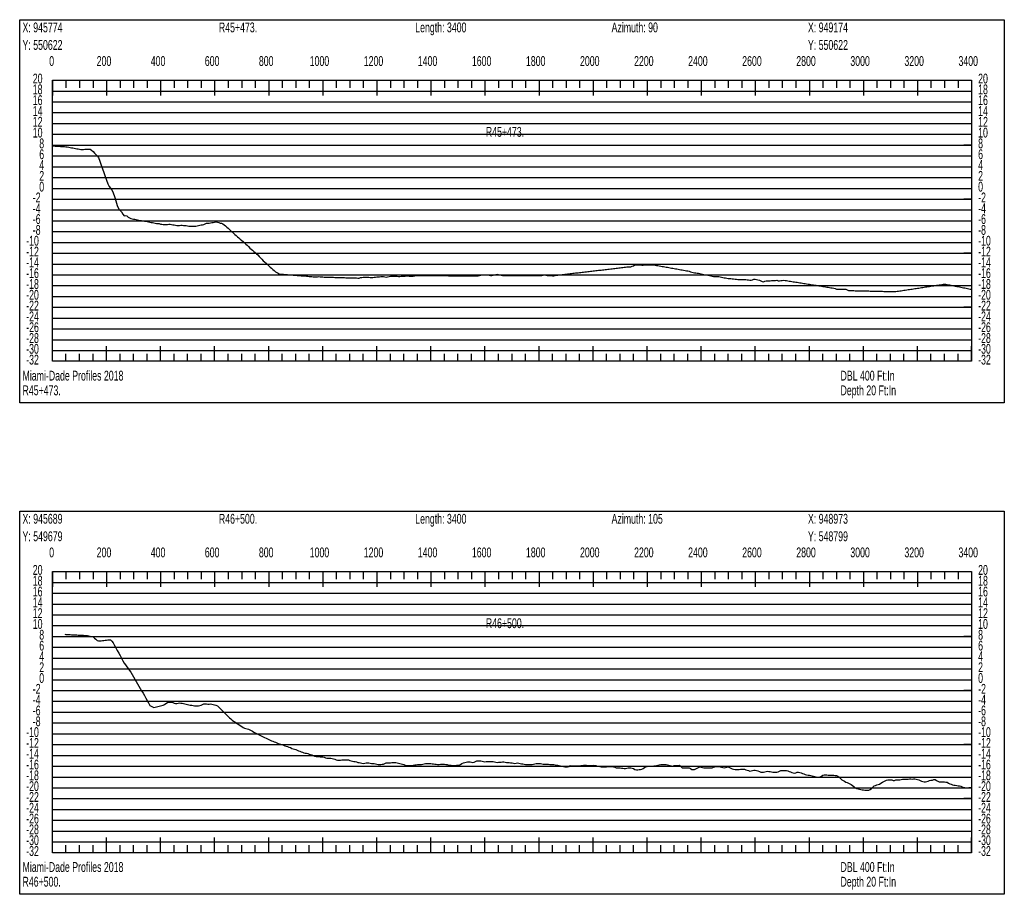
# Model space of a CAD drawing. Header units: feet. Extents: x 1 to 30, y -268 to -1.
# Tile 54 of 94: x 1 to 10, y -109 to -101. Entities that reach past the tile are written whole.
import ezdxf

# ---------------------------------------------------------------- set-up
doc = ezdxf.new("R2010")
doc.units = ezdxf.units.FT
doc.header["$MEASUREMENT"] = 0
doc.layers.add('LABELS', color=7, linetype='Continuous')
doc.layers.add('XSECTION', color=7, linetype='Continuous')

msp = doc.modelspace()

# ---------------------------------------------------------------- linework, layer by layer
at = {"layer": 'XSECTION', "color": 0, "linetype": 'Continuous'}
for points in [[(1, -100.99), (10.106, -100.99), (10.106, -104.535), (1, -104.535), (1, -100.99)], [(1.303, -101.55), (9.803, -101.55), (9.803, -104.15), (1.303, -104.15), (1.303, -101.55)], [(1.303, -101.55), (1.303, -101.691)], [(1.303, -101.55), (1.303, -101.691)], [(1.303, -101.55), (1.303, -101.62)], [(1.303, -101.55), (1.303, -101.62)], [(1.428, -101.55), (1.428, -101.62)], [(1.553, -101.55), (1.553, -101.62)], [(1.678, -101.55), (1.678, -101.62)], [(1.803, -101.55), (1.803, -101.691)], [(1.803, -101.55), (1.803, -101.62)], [(1.928, -101.55), (1.928, -101.62)], [(2.053, -101.55), (2.053, -101.62)], [(2.178, -101.55), (2.178, -101.62)], [(2.303, -101.55), (2.303, -101.691)], [(2.303, -101.55), (2.303, -101.62)], [(2.428, -101.55), (2.428, -101.62)], [(2.553, -101.55), (2.553, -101.62)], [(2.678, -101.55), (2.678, -101.62)], [(2.803, -101.55), (2.803, -101.691)], [(2.803, -101.55), (2.803, -101.62)], [(2.928, -101.55), (2.928, -101.62)], [(3.053, -101.55), (3.053, -101.62)], [(3.178, -101.55), (3.178, -101.62)], [(3.303, -101.55), (3.303, -101.691)], [(3.303, -101.55), (3.303, -101.62)], [(3.428, -101.55), (3.428, -101.62)], [(3.553, -101.55), (3.553, -101.62)], [(3.678, -101.55), (3.678, -101.62)], [(3.803, -101.55), (3.803, -101.691)], [(3.803, -101.55), (3.803, -101.62)], [(3.928, -101.55), (3.928, -101.62)], [(4.053, -101.55), (4.053, -101.62)], [(4.178, -101.55), (4.178, -101.62)], [(4.303, -101.55), (4.303, -101.691)], [(4.303, -101.55), (4.303, -101.62)], [(4.428, -101.55), (4.428, -101.62)], [(4.553, -101.55), (4.553, -101.62)], [(4.678, -101.55), (4.678, -101.62)], [(4.803, -101.55), (4.803, -101.691)], [(4.803, -101.55), (4.803, -101.62)], [(4.928, -101.55), (4.928, -101.62)], [(5.053, -101.55), (5.053, -101.62)], [(5.178, -101.55), (5.178, -101.62)], [(5.303, -101.55), (5.303, -101.691)], [(5.303, -101.55), (5.303, -101.62)], [(5.428, -101.55), (5.428, -101.62)], [(5.553, -101.55), (5.553, -101.62)], [(5.678, -101.55), (5.678, -101.62)], [(5.803, -101.55), (5.803, -101.691)], [(5.803, -101.55), (5.803, -101.62)], [(5.928, -101.55), (5.928, -101.62)], [(6.053, -101.55), (6.053, -101.62)], [(6.178, -101.55), (6.178, -101.62)], [(6.303, -101.55), (6.303, -101.691)], [(6.303, -101.55), (6.303, -101.62)], [(6.428, -101.55), (6.428, -101.62)], [(6.553, -101.55), (6.553, -101.62)], [(6.678, -101.55), (6.678, -101.62)], [(6.803, -101.55), (6.803, -101.691)], [(6.803, -101.55), (6.803, -101.62)], [(6.928, -101.55), (6.928, -101.62)], [(7.053, -101.55), (7.053, -101.62)], [(7.178, -101.55), (7.178, -101.62)], [(7.303, -101.55), (7.303, -101.691)], [(7.303, -101.55), (7.303, -101.62)], [(7.428, -101.55), (7.428, -101.62)], [(7.553, -101.55), (7.553, -101.62)], [(7.678, -101.55), (7.678, -101.62)], [(7.803, -101.55), (7.803, -101.691)], [(7.803, -101.55), (7.803, -101.62)], [(7.928, -101.55), (7.928, -101.62)], [(8.053, -101.55), (8.053, -101.62)], [(8.178, -101.55), (8.178, -101.62)], [(8.303, -101.55), (8.303, -101.691)], [(8.303, -101.55), (8.303, -101.62)], [(8.428, -101.55), (8.428, -101.62)], [(8.553, -101.55), (8.553, -101.62)], [(8.678, -101.55), (8.678, -101.62)], [(8.803, -101.55), (8.803, -101.691)], [(8.803, -101.55), (8.803, -101.62)], [(8.928, -101.55), (8.928, -101.62)], [(9.053, -101.55), (9.053, -101.62)], [(9.178, -101.55), (9.178, -101.62)], [(9.303, -101.55), (9.303, -101.691)], [(9.303, -101.55), (9.303, -101.62)], [(9.428, -101.55), (9.428, -101.62)], [(9.553, -101.55), (9.553, -101.62)], [(9.678, -101.55), (9.678, -101.62)], [(9.803, -101.55), (9.803, -101.691)], [(9.803, -101.55), (9.803, -101.62)], [(1.303, -102.15), (1.373, -102.15)], [(9.803, -102.15), (9.733, -102.15)], [(1.303, -102.65), (1.373, -102.65)], [(9.803, -102.65), (9.733, -102.65)], [(1.303, -103.15), (1.373, -103.15)], [(9.803, -103.15), (9.733, -103.15)], [(1.303, -103.65), (1.373, -103.65)], [(9.803, -103.65), (9.733, -103.65)], [(1.303, -104.15), (1.303, -104.009)], [(1.303, -104.15), (1.303, -104.009)], [(1.303, -104.15), (1.303, -104.08)], [(1.303, -104.15), (1.303, -104.08)], [(1.428, -104.15), (1.428, -104.08)], [(1.553, -104.15), (1.553, -104.08)], [(1.678, -104.15), (1.678, -104.08)], [(1.803, -104.15), (1.803, -104.009)], [(1.803, -104.15), (1.803, -104.08)], [(1.928, -104.15), (1.928, -104.08)], [(2.053, -104.15), (2.053, -104.08)], [(2.178, -104.15), (2.178, -104.08)], [(2.303, -104.15), (2.303, -104.009)], [(2.303, -104.15), (2.303, -104.08)], [(2.428, -104.15), (2.428, -104.08)], [(2.553, -104.15), (2.553, -104.08)], [(2.678, -104.15), (2.678, -104.08)], [(2.803, -104.15), (2.803, -104.009)], [(2.803, -104.15), (2.803, -104.08)], [(2.928, -104.15), (2.928, -104.08)], [(3.053, -104.15), (3.053, -104.08)], [(3.178, -104.15), (3.178, -104.08)], [(3.303, -104.15), (3.303, -104.009)], [(3.303, -104.15), (3.303, -104.08)], [(3.428, -104.15), (3.428, -104.08)], [(3.553, -104.15), (3.553, -104.08)], [(3.678, -104.15), (3.678, -104.08)], [(3.803, -104.15), (3.803, -104.009)], [(3.803, -104.15), (3.803, -104.08)], [(3.928, -104.15), (3.928, -104.08)], [(4.053, -104.15), (4.053, -104.08)], [(4.178, -104.15), (4.178, -104.08)], [(4.303, -104.15), (4.303, -104.009)], [(4.303, -104.15), (4.303, -104.08)], [(4.428, -104.15), (4.428, -104.08)], [(4.553, -104.15), (4.553, -104.08)], [(4.678, -104.15), (4.678, -104.08)], [(4.803, -104.15), (4.803, -104.009)], [(4.803, -104.15), (4.803, -104.08)], [(4.928, -104.15), (4.928, -104.08)], [(5.053, -104.15), (5.053, -104.08)], [(5.178, -104.15), (5.178, -104.08)], [(5.303, -104.15), (5.303, -104.009)], [(5.303, -104.15), (5.303, -104.08)], [(5.428, -104.15), (5.428, -104.08)], [(5.553, -104.15), (5.553, -104.08)], [(5.678, -104.15), (5.678, -104.08)], [(5.803, -104.15), (5.803, -104.009)], [(5.803, -104.15), (5.803, -104.08)], [(5.928, -104.15), (5.928, -104.08)], [(6.053, -104.15), (6.053, -104.08)], [(6.178, -104.15), (6.178, -104.08)], [(6.303, -104.15), (6.303, -104.009)], [(6.303, -104.15), (6.303, -104.08)], [(6.428, -104.15), (6.428, -104.08)], [(6.553, -104.15), (6.553, -104.08)], [(6.678, -104.15), (6.678, -104.08)], [(6.803, -104.15), (6.803, -104.009)], [(6.803, -104.15), (6.803, -104.08)], [(6.928, -104.15), (6.928, -104.08)], [(7.053, -104.15), (7.053, -104.08)], [(7.178, -104.15), (7.178, -104.08)], [(7.303, -104.15), (7.303, -104.009)], [(7.303, -104.15), (7.303, -104.08)], [(7.428, -104.15), (7.428, -104.08)], [(7.553, -104.15), (7.553, -104.08)], [(7.678, -104.15), (7.678, -104.08)], [(7.803, -104.15), (7.803, -104.009)], [(7.803, -104.15), (7.803, -104.08)], [(7.928, -104.15), (7.928, -104.08)], [(8.053, -104.15), (8.053, -104.08)], [(8.178, -104.15), (8.178, -104.08)], [(8.303, -104.15), (8.303, -104.009)], [(8.303, -104.15), (8.303, -104.08)], [(8.428, -104.15), (8.428, -104.08)], [(8.553, -104.15), (8.553, -104.08)], [(8.678, -104.15), (8.678, -104.08)], [(8.803, -104.15), (8.803, -104.009)], [(8.803, -104.15), (8.803, -104.08)], [(8.928, -104.15), (8.928, -104.08)], [(9.053, -104.15), (9.053, -104.08)], [(9.178, -104.15), (9.178, -104.08)], [(9.303, -104.15), (9.303, -104.009)], [(9.303, -104.15), (9.303, -104.08)], [(9.428, -104.15), (9.428, -104.08)], [(9.553, -104.15), (9.553, -104.08)], [(9.678, -104.15), (9.678, -104.08)], [(9.803, -104.15), (9.803, -104.009)], [(9.803, -104.15), (9.803, -104.08)], [(1, -105.535), (10.106, -105.535), (10.106, -109.08), (1, -109.08), (1, -105.535)], [(1.303, -106.095), (9.803, -106.095), (9.803, -108.695), (1.303, -108.695), (1.303, -106.095)], [(1.303, -106.095), (1.303, -106.236)], [(1.303, -106.095), (1.303, -106.236)], [(1.303, -106.095), (1.303, -106.165)], [(1.303, -106.095), (1.303, -106.165)], [(1.428, -106.095), (1.428, -106.165)], [(1.553, -106.095), (1.553, -106.165)], [(1.678, -106.095), (1.678, -106.165)], [(1.803, -106.095), (1.803, -106.236)], [(1.803, -106.095), (1.803, -106.165)], [(1.928, -106.095), (1.928, -106.165)], [(2.053, -106.095), (2.053, -106.165)], [(2.178, -106.095), (2.178, -106.165)], [(2.303, -106.095), (2.303, -106.236)], [(2.303, -106.095), (2.303, -106.165)], [(2.428, -106.095), (2.428, -106.165)], [(2.553, -106.095), (2.553, -106.165)], [(2.678, -106.095), (2.678, -106.165)], [(2.803, -106.095), (2.803, -106.236)], [(2.803, -106.095), (2.803, -106.165)], [(2.928, -106.095), (2.928, -106.165)], [(3.053, -106.095), (3.053, -106.165)], [(3.178, -106.095), (3.178, -106.165)], [(3.303, -106.095), (3.303, -106.236)], [(3.303, -106.095), (3.303, -106.165)], [(3.428, -106.095), (3.428, -106.165)], [(3.553, -106.095), (3.553, -106.165)], [(3.678, -106.095), (3.678, -106.165)], [(3.803, -106.095), (3.803, -106.236)], [(3.803, -106.095), (3.803, -106.165)], [(3.928, -106.095), (3.928, -106.165)], [(4.053, -106.095), (4.053, -106.165)], [(4.178, -106.095), (4.178, -106.165)], [(4.303, -106.095), (4.303, -106.236)], [(4.303, -106.095), (4.303, -106.165)], [(4.428, -106.095), (4.428, -106.165)], [(4.553, -106.095), (4.553, -106.165)], [(4.678, -106.095), (4.678, -106.165)], [(4.803, -106.095), (4.803, -106.236)], [(4.803, -106.095), (4.803, -106.165)], [(4.928, -106.095), (4.928, -106.165)], [(5.053, -106.095), (5.053, -106.165)], [(5.178, -106.095), (5.178, -106.165)], [(5.303, -106.095), (5.303, -106.236)], [(5.303, -106.095), (5.303, -106.165)], [(5.428, -106.095), (5.428, -106.165)], [(5.553, -106.095), (5.553, -106.165)], [(5.678, -106.095), (5.678, -106.165)], [(5.803, -106.095), (5.803, -106.236)], [(5.803, -106.095), (5.803, -106.165)], [(5.928, -106.095), (5.928, -106.165)], [(6.053, -106.095), (6.053, -106.165)], [(6.178, -106.095), (6.178, -106.165)], [(6.303, -106.095), (6.303, -106.236)], [(6.303, -106.095), (6.303, -106.165)], [(6.428, -106.095), (6.428, -106.165)], [(6.553, -106.095), (6.553, -106.165)], [(6.678, -106.095), (6.678, -106.165)], [(6.803, -106.095), (6.803, -106.236)], [(6.803, -106.095), (6.803, -106.165)], [(6.928, -106.095), (6.928, -106.165)], [(7.053, -106.095), (7.053, -106.165)], [(7.178, -106.095), (7.178, -106.165)], [(7.303, -106.095), (7.303, -106.236)], [(7.303, -106.095), (7.303, -106.165)], [(7.428, -106.095), (7.428, -106.165)], [(7.553, -106.095), (7.553, -106.165)], [(7.678, -106.095), (7.678, -106.165)], [(7.803, -106.095), (7.803, -106.236)], [(7.803, -106.095), (7.803, -106.165)], [(7.928, -106.095), (7.928, -106.165)], [(8.053, -106.095), (8.053, -106.165)], [(8.178, -106.095), (8.178, -106.165)], [(8.303, -106.095), (8.303, -106.236)], [(8.303, -106.095), (8.303, -106.165)], [(8.428, -106.095), (8.428, -106.165)], [(8.553, -106.095), (8.553, -106.165)], [(8.678, -106.095), (8.678, -106.165)], [(8.803, -106.095), (8.803, -106.236)], [(8.803, -106.095), (8.803, -106.165)], [(8.928, -106.095), (8.928, -106.165)], [(9.053, -106.095), (9.053, -106.165)], [(9.178, -106.095), (9.178, -106.165)], [(9.303, -106.095), (9.303, -106.236)], [(9.303, -106.095), (9.303, -106.165)], [(9.428, -106.095), (9.428, -106.165)], [(9.553, -106.095), (9.553, -106.165)], [(9.678, -106.095), (9.678, -106.165)], [(9.803, -106.095), (9.803, -106.236)], [(9.803, -106.095), (9.803, -106.165)], [(1.303, -106.695), (1.373, -106.695)], [(9.803, -106.695), (9.733, -106.695)], [(1.303, -107.195), (1.373, -107.195)], [(9.803, -107.195), (9.733, -107.195)], [(1.303, -107.695), (1.373, -107.695)], [(9.803, -107.695), (9.733, -107.695)], [(1.303, -108.195), (1.373, -108.195)], [(9.803, -108.195), (9.733, -108.195)], [(1.303, -108.695), (1.303, -108.554)], [(1.303, -108.695), (1.303, -108.554)], [(1.303, -108.695), (1.303, -108.625)], [(1.303, -108.695), (1.303, -108.625)], [(1.428, -108.695), (1.428, -108.625)], [(1.553, -108.695), (1.553, -108.625)], [(1.678, -108.695), (1.678, -108.625)], [(1.803, -108.695), (1.803, -108.554)], [(1.803, -108.695), (1.803, -108.625)], [(1.928, -108.695), (1.928, -108.625)], [(2.053, -108.695), (2.053, -108.625)], [(2.178, -108.695), (2.178, -108.625)], [(2.303, -108.695), (2.303, -108.554)], [(2.303, -108.695), (2.303, -108.625)], [(2.428, -108.695), (2.428, -108.625)], [(2.553, -108.695), (2.553, -108.625)], [(2.678, -108.695), (2.678, -108.625)], [(2.803, -108.695), (2.803, -108.554)], [(2.803, -108.695), (2.803, -108.625)], [(2.928, -108.695), (2.928, -108.625)], [(3.053, -108.695), (3.053, -108.625)], [(3.178, -108.695), (3.178, -108.625)], [(3.303, -108.695), (3.303, -108.554)], [(3.303, -108.695), (3.303, -108.625)], [(3.428, -108.695), (3.428, -108.625)], [(3.553, -108.695), (3.553, -108.625)], [(3.678, -108.695), (3.678, -108.625)], [(3.803, -108.695), (3.803, -108.554)], [(3.803, -108.695), (3.803, -108.625)], [(3.928, -108.695), (3.928, -108.625)], [(4.053, -108.695), (4.053, -108.625)], [(4.178, -108.695), (4.178, -108.625)], [(4.303, -108.695), (4.303, -108.554)], [(4.303, -108.695), (4.303, -108.625)], [(4.428, -108.695), (4.428, -108.625)], [(4.553, -108.695), (4.553, -108.625)], [(4.678, -108.695), (4.678, -108.625)], [(4.803, -108.695), (4.803, -108.554)], [(4.803, -108.695), (4.803, -108.625)], [(4.928, -108.695), (4.928, -108.625)], [(5.053, -108.695), (5.053, -108.625)], [(5.178, -108.695), (5.178, -108.625)], [(5.303, -108.695), (5.303, -108.554)], [(5.303, -108.695), (5.303, -108.625)], [(5.428, -108.695), (5.428, -108.625)], [(5.553, -108.695), (5.553, -108.625)], [(5.678, -108.695), (5.678, -108.625)], [(5.803, -108.695), (5.803, -108.554)], [(5.803, -108.695), (5.803, -108.625)], [(5.928, -108.695), (5.928, -108.625)], [(6.053, -108.695), (6.053, -108.625)], [(6.178, -108.695), (6.178, -108.625)], [(6.303, -108.695), (6.303, -108.554)], [(6.303, -108.695), (6.303, -108.625)], [(6.428, -108.695), (6.428, -108.625)], [(6.553, -108.695), (6.553, -108.625)], [(6.678, -108.695), (6.678, -108.625)], [(6.803, -108.695), (6.803, -108.554)], [(6.803, -108.695), (6.803, -108.625)], [(6.928, -108.695), (6.928, -108.625)], [(7.053, -108.695), (7.053, -108.625)], [(7.178, -108.695), (7.178, -108.625)], [(7.303, -108.695), (7.303, -108.554)], [(7.303, -108.695), (7.303, -108.625)], [(7.428, -108.695), (7.428, -108.625)], [(7.553, -108.695), (7.553, -108.625)], [(7.678, -108.695), (7.678, -108.625)], [(7.803, -108.695), (7.803, -108.554)], [(7.803, -108.695), (7.803, -108.625)], [(7.928, -108.695), (7.928, -108.625)], [(8.053, -108.695), (8.053, -108.625)], [(8.178, -108.695), (8.178, -108.625)], [(8.303, -108.695), (8.303, -108.554)], [(8.303, -108.695), (8.303, -108.625)], [(8.428, -108.695), (8.428, -108.625)], [(8.553, -108.695), (8.553, -108.625)], [(8.678, -108.695), (8.678, -108.625)], [(8.803, -108.695), (8.803, -108.554)], [(8.803, -108.695), (8.803, -108.625)], [(8.928, -108.695), (8.928, -108.625)], [(9.053, -108.695), (9.053, -108.625)], [(9.178, -108.695), (9.178, -108.625)], [(9.303, -108.695), (9.303, -108.554)], [(9.303, -108.695), (9.303, -108.625)], [(9.428, -108.695), (9.428, -108.625)], [(9.553, -108.695), (9.553, -108.625)], [(9.678, -108.695), (9.678, -108.625)], [(9.803, -108.695), (9.803, -108.554)], [(9.803, -108.695), (9.803, -108.625)]]:
    msp.add_lwpolyline(points, dxfattribs=at)
at = {"layer": 'XSECTION', "color": 0}
for points in [[(1.303, -101.65), (9.803, -101.65)], [(1.303, -101.75), (9.803, -101.75)], [(1.303, -101.85), (9.803, -101.85)], [(1.303, -101.95), (9.803, -101.95)], [(1.303, -102.05), (9.803, -102.05)], [(1.303, -102.15), (9.803, -102.15)], [(1.303, -102.25), (9.803, -102.25)], [(1.303, -102.35), (9.803, -102.35)], [(1.303, -102.45), (9.803, -102.45)], [(1.303, -102.55), (9.803, -102.55)], [(1.303, -102.65), (9.803, -102.65)], [(1.303, -102.75), (9.803, -102.75)], [(1.303, -102.85), (9.803, -102.85)], [(1.303, -102.95), (9.803, -102.95)], [(1.303, -103.05), (9.803, -103.05)], [(1.303, -103.15), (9.803, -103.15)], [(1.303, -103.25), (9.803, -103.25)], [(1.303, -103.35), (9.803, -103.35)], [(1.303, -103.45), (9.803, -103.45)], [(1.303, -103.55), (9.803, -103.55)], [(1.303, -103.65), (9.803, -103.65)], [(1.303, -103.75), (9.803, -103.75)], [(1.303, -103.85), (9.803, -103.85)], [(1.303, -103.95), (9.803, -103.95)], [(1.303, -104.05), (9.803, -104.05)], [(1.303, -106.195), (9.803, -106.195)], [(1.303, -106.295), (9.803, -106.295)], [(1.303, -106.395), (9.803, -106.395)], [(1.303, -106.495), (9.803, -106.495)], [(1.303, -106.595), (9.803, -106.595)], [(1.303, -106.695), (9.803, -106.695)], [(1.303, -106.795), (9.803, -106.795)], [(1.303, -106.895), (9.803, -106.895)], [(1.303, -106.995), (9.803, -106.995)], [(1.303, -107.095), (9.803, -107.095)], [(1.303, -107.195), (9.803, -107.195)], [(1.303, -107.295), (9.803, -107.295)], [(1.303, -107.395), (9.803, -107.395)], [(1.303, -107.495), (9.803, -107.495)], [(1.303, -107.595), (9.803, -107.595)], [(1.303, -107.695), (9.803, -107.695)], [(1.303, -107.795), (9.803, -107.795)], [(1.303, -107.895), (9.803, -107.895)], [(1.303, -107.995), (9.803, -107.995)], [(1.303, -108.095), (9.803, -108.095)], [(1.303, -108.195), (9.803, -108.195)], [(1.303, -108.295), (9.803, -108.295)], [(1.303, -108.395), (9.803, -108.395)], [(1.303, -108.495), (9.803, -108.495)], [(1.303, -108.595), (9.803, -108.595)]]:
    msp.add_lwpolyline(points, dxfattribs=at)
at = {"layer": 'XSECTION', "color": 5, "linetype": 'Continuous'}
for points in [[(1.303, -102.157), (1.3155, -102.158), (1.328, -102.1585), (1.3405, -102.1595), (1.353, -102.16), (1.3655, -102.1605), (1.378, -102.1615), (1.3905, -102.162), (1.403, -102.163), (1.4155, -102.1635), (1.428, -102.165), (1.4405, -102.1675), (1.453, -102.1695), (1.4655, -102.172), (1.478, -102.1745), (1.4905, -102.1765), (1.503, -102.179), (1.5155, -102.1815), (1.528, -102.1835), (1.5405, -102.186), (1.553, -102.1885), (1.5655, -102.1905), (1.578, -102.19), (1.5905, -102.1895), (1.603, -102.189), (1.6155, -102.1885), (1.628, -102.188), (1.6405, -102.1875), (1.653, -102.187), (1.6655, -102.1965), (1.678, -102.21), (1.6905, -102.2235), (1.703, -102.2365), (1.7155, -102.25), (1.728, -102.265), (1.7405, -102.3), (1.753, -102.335), (1.7655, -102.3695), (1.778, -102.4045), (1.7905, -102.4395), (1.803, -102.474), (1.8155, -102.507), (1.828, -102.5325), (1.8405, -102.5485), (1.853, -102.563), (1.8655, -102.59), (1.878, -102.6245), (1.8905, -102.6665), (1.903, -102.71), (1.9155, -102.7435), (1.928, -102.7545), (1.9405, -102.7675), (1.953, -102.788), (1.9655, -102.8045), (1.978, -102.801), (1.9905, -102.805), (2.003, -102.816), (2.0155, -102.823), (2.028, -102.8295), (2.0405, -102.832), (2.053, -102.834), (2.0655, -102.8365), (2.078, -102.839), (2.0905, -102.841), (2.103, -102.8435), (2.1155, -102.846), (2.128, -102.848), (2.1405, -102.8505), (2.153, -102.853), (2.1655, -102.855), (2.178, -102.8575), (2.1905, -102.86), (2.203, -102.862), (2.2155, -102.8645), (2.228, -102.867), (2.2405, -102.869), (2.253, -102.8715), (2.2655, -102.874), (2.278, -102.875), (2.2905, -102.876), (2.303, -102.88), (2.3155, -102.8815), (2.328, -102.8835), (2.3405, -102.8845), (2.353, -102.8845), (2.3655, -102.8835), (2.378, -102.88), (2.3905, -102.8825), (2.403, -102.8845), (2.4155, -102.8865), (2.428, -102.889), (2.4405, -102.891), (2.453, -102.893), (2.4655, -102.8945), (2.478, -102.894), (2.4905, -102.892), (2.503, -102.89), (2.5155, -102.8935), (2.528, -102.894), (2.5405, -102.8945), (2.553, -102.8975), (2.5655, -102.8985), (2.578, -102.8985), (2.5905, -102.8985), (2.603, -102.8985), (2.6155, -102.8985), (2.628, -102.8985), (2.6405, -102.897), (2.653, -102.894), (2.6655, -102.8915), (2.678, -102.889), (2.6905, -102.889), (2.703, -102.8855), (2.7155, -102.879), (2.728, -102.8715), (2.7405, -102.8735), (2.753, -102.871), (2.7655, -102.869), (2.778, -102.867), (2.7905, -102.8645), (2.803, -102.8625), (2.8155, -102.8605), (2.828, -102.863), (2.8405, -102.867), (2.853, -102.871), (2.8655, -102.8715), (2.878, -102.877), (2.8905, -102.886), (2.903, -102.897), (2.9155, -102.9085), (2.928, -102.9195), (2.9405, -102.9305), (2.953, -102.942), (2.9655, -102.953), (2.978, -102.9645), (2.9905, -102.9755), (3.003, -102.987), (3.0155, -102.998), (3.028, -103.009), (3.0405, -103.0205), (3.053, -103.0315), (3.0655, -103.043), (3.078, -103.054), (3.0905, -103.065), (3.103, -103.0765), (3.1155, -103.0885), (3.128, -103.1025), (3.1405, -103.113), (3.153, -103.123), (3.1655, -103.133), (3.178, -103.144), (3.1905, -103.155), (3.203, -103.1665), (3.2155, -103.179), (3.228, -103.1915), (3.2405, -103.206), (3.253, -103.219), (3.2655, -103.2305), (3.278, -103.242), (3.2905, -103.254), (3.303, -103.2665), (3.3155, -103.279), (3.328, -103.2895), (3.3405, -103.2995), (3.353, -103.3105), (3.3655, -103.3235), (3.378, -103.3295), (3.3905, -103.336), (3.403, -103.3425), (3.4155, -103.343), (3.428, -103.344), (3.4405, -103.345), (3.453, -103.346), (3.4655, -103.347), (3.478, -103.348), (3.4905, -103.349), (3.503, -103.35), (3.5155, -103.351), (3.528, -103.352), (3.5405, -103.353), (3.553, -103.354), (3.5655, -103.355), (3.578, -103.356), (3.5905, -103.357), (3.603, -103.358), (3.6155, -103.359), (3.628, -103.36), (3.6405, -103.3605), (3.653, -103.361), (3.6655, -103.362), (3.678, -103.3655), (3.6905, -103.3655), (3.703, -103.3655), (3.7155, -103.3685), (3.728, -103.37), (3.7405, -103.37), (3.753, -103.37), (3.7655, -103.3665), (3.778, -103.367), (3.7905, -103.3695), (3.803, -103.37), (3.8155, -103.3705), (3.828, -103.371), (3.8405, -103.371), (3.853, -103.3715), (3.8655, -103.372), (3.878, -103.3725), (3.8905, -103.3725), (3.903, -103.373), (3.9155, -103.3735), (3.928, -103.3735), (3.9405, -103.374), (3.953, -103.3745), (3.9655, -103.375), (3.978, -103.375), (3.9905, -103.3755), (4.003, -103.376), (4.0155, -103.3765), (4.028, -103.3765), (4.0405, -103.377), (4.053, -103.3775), (4.0655, -103.3775), (4.078, -103.378), (4.0905, -103.3785), (4.103, -103.379), (4.1155, -103.379), (4.128, -103.3795), (4.1405, -103.3795), (4.153, -103.376), (4.1655, -103.374), (4.178, -103.3725), (4.1905, -103.371), (4.203, -103.3705), (4.2155, -103.3705), (4.228, -103.3725), (4.2405, -103.375), (4.253, -103.3755), (4.2655, -103.3755), (4.278, -103.373), (4.2905, -103.3705), (4.303, -103.3695), (4.3155, -103.3685), (4.328, -103.3675), (4.3405, -103.3665), (4.353, -103.3665), (4.3655, -103.3665), (4.378, -103.369), (4.3905, -103.3715), (4.403, -103.368), (4.4155, -103.365), (4.428, -103.362), (4.4405, -103.362), (4.453, -103.362), (4.4655, -103.362), (4.478, -103.362), (4.4905, -103.363), (4.503, -103.366), (4.5155, -103.3645), (4.528, -103.362), (4.5405, -103.362), (4.553, -103.362), (4.5655, -103.362), (4.578, -103.36), (4.5905, -103.3585), (4.603, -103.3615), (4.6155, -103.3625), (4.628, -103.3625), (4.6405, -103.3625), (4.653, -103.3605), (4.6655, -103.3575), (4.678, -103.3575), (4.6905, -103.3575), (4.703, -103.3575), (4.7155, -103.3575), (4.728, -103.3575), (4.7405, -103.3575), (4.753, -103.3575), (4.7655, -103.3575), (4.778, -103.3575), (4.7905, -103.3575), (4.803, -103.3575), (4.8155, -103.3575), (4.828, -103.3575), (4.8405, -103.3575), (4.853, -103.3575), (4.8655, -103.3575), (4.878, -103.3575), (4.8905, -103.3575), (4.903, -103.3575), (4.9155, -103.3575), (4.928, -103.3575), (4.9405, -103.3575), (4.953, -103.3575), (4.9655, -103.358), (4.978, -103.358), (4.9905, -103.358), (5.003, -103.358), (5.0155, -103.358), (5.028, -103.358), (5.0405, -103.358), (5.053, -103.358), (5.0655, -103.3585), (5.078, -103.3585), (5.0905, -103.3585), (5.103, -103.3585), (5.1155, -103.3585), (5.128, -103.3585), (5.1405, -103.3585), (5.153, -103.3585), (5.1655, -103.359), (5.178, -103.359), (5.1905, -103.359), (5.203, -103.359), (5.2155, -103.359), (5.228, -103.359), (5.2405, -103.359), (5.253, -103.3565), (5.2655, -103.3545), (5.278, -103.3515), (5.2905, -103.35), (5.303, -103.35), (5.3155, -103.35), (5.328, -103.35), (5.3405, -103.3525), (5.353, -103.355), (5.3655, -103.355), (5.378, -103.3525), (5.3905, -103.349), (5.403, -103.3455), (5.4155, -103.345), (5.428, -103.3455), (5.4405, -103.349), (5.453, -103.352), (5.4655, -103.355), (5.478, -103.355), (5.4905, -103.355), (5.503, -103.355), (5.5155, -103.355), (5.528, -103.355), (5.5405, -103.355), (5.553, -103.355), (5.5655, -103.355), (5.578, -103.355), (5.5905, -103.355), (5.603, -103.355), (5.6155, -103.355), (5.628, -103.355), (5.6405, -103.355), (5.653, -103.355), (5.6655, -103.355), (5.678, -103.355), (5.6905, -103.355), (5.703, -103.355), (5.7155, -103.355), (5.728, -103.355), (5.7405, -103.355), (5.753, -103.355), (5.7655, -103.355), (5.778, -103.355), (5.7905, -103.355), (5.803, -103.355), (5.8155, -103.355), (5.828, -103.355), (5.8405, -103.3535), (5.853, -103.35), (5.8655, -103.3525), (5.878, -103.355), (5.8905, -103.355), (5.903, -103.355), (5.9155, -103.3555), (5.928, -103.3595), (5.9405, -103.358), (5.953, -103.355), (5.9655, -103.3535), (5.978, -103.352), (5.9905, -103.3505), (6.003, -103.349), (6.0155, -103.3475), (6.028, -103.346), (6.0405, -103.3445), (6.053, -103.343), (6.0655, -103.3415), (6.078, -103.3405), (6.0905, -103.339), (6.103, -103.3375), (6.1155, -103.336), (6.128, -103.3345), (6.1405, -103.333), (6.153, -103.3315), (6.1655, -103.33), (6.178, -103.3285), (6.1905, -103.327), (6.203, -103.3255), (6.2155, -103.324), (6.228, -103.323), (6.2405, -103.3215), (6.253, -103.32), (6.2655, -103.3185), (6.278, -103.317), (6.2905, -103.3155), (6.303, -103.314), (6.3155, -103.3125), (6.328, -103.311), (6.3405, -103.3095), (6.353, -103.308), (6.3655, -103.3065), (6.378, -103.3055), (6.3905, -103.304), (6.403, -103.3025), (6.4155, -103.301), (6.428, -103.2995), (6.4405, -103.298), (6.453, -103.2965), (6.4655, -103.295), (6.478, -103.2935), (6.4905, -103.292), (6.503, -103.2905), (6.5155, -103.2895), (6.528, -103.288), (6.5405, -103.2865), (6.553, -103.285), (6.5655, -103.2835), (6.578, -103.282), (6.5905, -103.2805), (6.603, -103.279), (6.6155, -103.2775), (6.628, -103.276), (6.6405, -103.276), (6.653, -103.2745), (6.6655, -103.2705), (6.678, -103.2665), (6.6905, -103.259), (6.703, -103.256), (6.7155, -103.256), (6.728, -103.256), (6.7405, -103.2575), (6.753, -103.2605), (6.7655, -103.2605), (6.778, -103.2575), (6.7905, -103.256), (6.803, -103.256), (6.8155, -103.256), (6.828, -103.256), (6.8405, -103.256), (6.853, -103.256), (6.8655, -103.258), (6.878, -103.2605), (6.8905, -103.2625), (6.903, -103.265), (6.9155, -103.267), (6.928, -103.2695), (6.9405, -103.2715), (6.953, -103.274), (6.9655, -103.276), (6.978, -103.278), (6.9905, -103.2805), (7.003, -103.2825), (7.0155, -103.285), (7.028, -103.287), (7.0405, -103.2895), (7.053, -103.2915), (7.0655, -103.294), (7.078, -103.296), (7.0905, -103.2985), (7.103, -103.3005), (7.1155, -103.303), (7.128, -103.305), (7.1405, -103.307), (7.153, -103.3095), (7.1655, -103.3115), (7.178, -103.314), (7.1905, -103.3165), (7.203, -103.3225), (7.2155, -103.3265), (7.228, -103.3285), (7.2405, -103.33), (7.253, -103.332), (7.2655, -103.3335), (7.278, -103.3355), (7.2905, -103.337), (7.303, -103.34), (7.3155, -103.343), (7.328, -103.346), (7.3405, -103.35), (7.353, -103.35), (7.3655, -103.352), (7.378, -103.3555), (7.3905, -103.3585), (7.403, -103.362), (7.4155, -103.365), (7.428, -103.365), (7.4405, -103.365), (7.453, -103.365), (7.4655, -103.365), (7.478, -103.3675), (7.4905, -103.371), (7.503, -103.3745), (7.5155, -103.3765), (7.528, -103.379), (7.5405, -103.3815), (7.553, -103.3835), (7.5655, -103.3845), (7.578, -103.3845), (7.5905, -103.3865), (7.603, -103.388), (7.6155, -103.39), (7.628, -103.3915), (7.6405, -103.3935), (7.653, -103.3945), (7.6655, -103.3945), (7.678, -103.3945), (7.6905, -103.3945), (7.703, -103.3945), (7.7155, -103.3945), (7.728, -103.3955), (7.7405, -103.397), (7.753, -103.398), (7.7655, -103.399), (7.778, -103.395), (7.7905, -103.39), (7.803, -103.39), (7.8155, -103.3925), (7.828, -103.396), (7.8405, -103.3995), (7.853, -103.407), (7.8655, -103.412), (7.878, -103.4145), (7.8905, -103.409), (7.903, -103.405), (7.9155, -103.405), (7.928, -103.405), (7.9405, -103.4045), (7.953, -103.4035), (7.9655, -103.4025), (7.978, -103.4015), (7.9905, -103.401), (8.003, -103.4), (8.0155, -103.404), (8.028, -103.404), (8.0405, -103.403), (8.053, -103.4015), (8.0655, -103.4005), (8.078, -103.4015), (8.0905, -103.4035), (8.103, -103.4055), (8.1155, -103.4075), (8.128, -103.4095), (8.1405, -103.4115), (8.153, -103.4135), (8.1655, -103.4155), (8.178, -103.417), (8.1905, -103.419), (8.203, -103.421), (8.2155, -103.423), (8.228, -103.425), (8.2405, -103.427), (8.253, -103.429), (8.2655, -103.431), (8.278, -103.433), (8.2905, -103.435), (8.303, -103.437), (8.3155, -103.439), (8.328, -103.441), (8.3405, -103.443), (8.353, -103.445), (8.3655, -103.447), (8.378, -103.449), (8.3905, -103.451), (8.403, -103.453), (8.4155, -103.455), (8.428, -103.457), (8.4405, -103.459), (8.453, -103.461), (8.4655, -103.463), (8.478, -103.465), (8.4905, -103.467), (8.503, -103.469), (8.5155, -103.471), (8.528, -103.473), (8.5405, -103.4765), (8.553, -103.4835), (8.5655, -103.4835), (8.578, -103.4835), (8.5905, -103.4835), (8.603, -103.4835), (8.6155, -103.4835), (8.628, -103.484), (8.6405, -103.484), (8.653, -103.4885), (8.6655, -103.495), (8.678, -103.495), (8.6905, -103.4955), (8.703, -103.496), (8.7155, -103.496), (8.728, -103.4965), (8.7405, -103.4965), (8.753, -103.497), (8.7655, -103.4975), (8.778, -103.4975), (8.7905, -103.498), (8.803, -103.498), (8.8155, -103.4985), (8.828, -103.499), (8.8405, -103.499), (8.853, -103.4995), (8.8655, -103.5), (8.878, -103.5), (8.8905, -103.5005), (8.903, -103.5005), (8.9155, -103.501), (8.928, -103.5015), (8.9405, -103.5015), (8.953, -103.502), (8.9655, -103.502), (8.978, -103.5025), (8.9905, -103.503), (9.003, -103.503), (9.0155, -103.5035), (9.028, -103.5035), (9.0405, -103.504), (9.053, -103.5045), (9.0655, -103.5045), (9.078, -103.5045), (9.0905, -103.5055), (9.103, -103.504), (9.1155, -103.502), (9.128, -103.5005), (9.1405, -103.4985), (9.153, -103.4965), (9.1655, -103.4945), (9.178, -103.4925), (9.1905, -103.491), (9.203, -103.489), (9.2155, -103.487), (9.228, -103.485), (9.2405, -103.483), (9.253, -103.4815), (9.2655, -103.4795), (9.278, -103.4775), (9.2905, -103.4755), (9.303, -103.4735), (9.3155, -103.472), (9.328, -103.47), (9.3405, -103.468), (9.353, -103.466), (9.3655, -103.464), (9.378, -103.4625), (9.3905, -103.4605), (9.403, -103.4585), (9.4155, -103.4565), (9.428, -103.4545), (9.4405, -103.4525), (9.453, -103.451), (9.4655, -103.449), (9.478, -103.447), (9.4905, -103.445), (9.503, -103.443), (9.5155, -103.4415), (9.528, -103.4395), (9.5405, -103.4375), (9.553, -103.4375), (9.5655, -103.437), (9.578, -103.439), (9.5905, -103.4415), (9.603, -103.444), (9.6155, -103.4465), (9.628, -103.449), (9.6405, -103.4515), (9.653, -103.454), (9.6655, -103.4565), (9.678, -103.459), (9.6905, -103.4615), (9.703, -103.464), (9.7155, -103.4665), (9.728, -103.469), (9.7405, -103.4715), (9.753, -103.474), (9.7655, -103.4765), (9.778, -103.479), (9.7905, -103.4815), (9.803, -103.4835)], [(1.416, -106.675), (1.428, -106.676), (1.4405, -106.6765), (1.453, -106.677), (1.4655, -106.678), (1.478, -106.6785), (1.4905, -106.679), (1.503, -106.6795), (1.5155, -106.6805), (1.528, -106.681), (1.5405, -106.6815), (1.553, -106.6825), (1.5655, -106.683), (1.578, -106.6835), (1.5905, -106.6845), (1.603, -106.685), (1.6155, -106.6855), (1.628, -106.6875), (1.6405, -106.69), (1.653, -106.693), (1.6655, -106.6955), (1.678, -106.6985), (1.6905, -106.7095), (1.703, -106.7205), (1.7155, -106.7315), (1.728, -106.7365), (1.7405, -106.735), (1.753, -106.734), (1.7655, -106.7325), (1.778, -106.7315), (1.7905, -106.73), (1.803, -106.729), (1.8155, -106.7275), (1.828, -106.726), (1.8405, -106.7255), (1.853, -106.7385), (1.8655, -106.7545), (1.878, -106.778), (1.8905, -106.801), (1.903, -106.8245), (1.9155, -106.848), (1.928, -106.871), (1.9405, -106.895), (1.953, -106.919), (1.9655, -106.942), (1.978, -106.9585), (1.9905, -106.9755), (2.003, -106.992), (2.0155, -107.0085), (2.028, -107.026), (2.0405, -107.0475), (2.053, -107.069), (2.0655, -107.0905), (2.078, -107.1115), (2.0905, -107.133), (2.103, -107.1545), (2.1155, -107.176), (2.128, -107.1975), (2.1405, -107.22), (2.153, -107.2425), (2.1655, -107.265), (2.178, -107.2875), (2.1905, -107.31), (2.203, -107.3325), (2.2155, -107.3405), (2.228, -107.345), (2.2405, -107.351), (2.253, -107.3485), (2.2655, -107.3455), (2.278, -107.343), (2.2905, -107.3405), (2.303, -107.3375), (2.3155, -107.3345), (2.328, -107.331), (2.3405, -107.3245), (2.353, -107.315), (2.3655, -107.3055), (2.378, -107.302), (2.3905, -107.3015), (2.403, -107.302), (2.4155, -107.305), (2.428, -107.311), (2.4405, -107.3145), (2.453, -107.3145), (2.4655, -107.312), (2.478, -107.31), (2.4905, -107.3105), (2.503, -107.313), (2.5155, -107.316), (2.528, -107.3185), (2.5405, -107.321), (2.553, -107.3235), (2.5655, -107.326), (2.578, -107.329), (2.5905, -107.3315), (2.603, -107.334), (2.6155, -107.3365), (2.628, -107.3375), (2.6405, -107.3375), (2.653, -107.3375), (2.6655, -107.3335), (2.678, -107.33), (2.6905, -107.3235), (2.703, -107.3195), (2.7155, -107.3195), (2.728, -107.3195), (2.7405, -107.3225), (2.753, -107.322), (2.7655, -107.319), (2.778, -107.322), (2.7905, -107.325), (2.803, -107.3285), (2.8155, -107.332), (2.828, -107.336), (2.8405, -107.35), (2.853, -107.362), (2.8655, -107.3745), (2.878, -107.387), (2.8905, -107.399), (2.903, -107.411), (2.9155, -107.4225), (2.928, -107.4345), (2.9405, -107.4465), (2.953, -107.458), (2.9655, -107.4695), (2.978, -107.478), (2.9905, -107.486), (3.003, -107.494), (3.0155, -107.5025), (3.028, -107.5105), (3.0405, -107.5185), (3.053, -107.5265), (3.0655, -107.537), (3.078, -107.5435), (3.0905, -107.547), (3.103, -107.5505), (3.1155, -107.554), (3.128, -107.5585), (3.1405, -107.5655), (3.153, -107.5725), (3.1655, -107.5795), (3.178, -107.5865), (3.1905, -107.5925), (3.203, -107.5985), (3.2155, -107.6045), (3.228, -107.6105), (3.2405, -107.6165), (3.253, -107.6225), (3.2655, -107.629), (3.278, -107.6355), (3.2905, -107.6415), (3.303, -107.6475), (3.3155, -107.654), (3.328, -107.661), (3.3405, -107.665), (3.353, -107.6685), (3.3655, -107.6725), (3.378, -107.679), (3.3905, -107.684), (3.403, -107.6875), (3.4155, -107.691), (3.428, -107.6945), (3.4405, -107.699), (3.453, -107.7055), (3.4655, -107.7105), (3.478, -107.714), (3.4905, -107.7175), (3.503, -107.723), (3.5155, -107.73), (3.528, -107.7335), (3.5405, -107.737), (3.553, -107.741), (3.5655, -107.748), (3.578, -107.7525), (3.5905, -107.756), (3.603, -107.761), (3.6155, -107.766), (3.628, -107.771), (3.6405, -107.7745), (3.653, -107.775), (3.6655, -107.7775), (3.678, -107.7835), (3.6905, -107.7875), (3.703, -107.7905), (3.7155, -107.797), (3.728, -107.802), (3.7405, -107.805), (3.753, -107.805), (3.7655, -107.806), (3.778, -107.807), (3.7905, -107.8085), (3.803, -107.8095), (3.8155, -107.812), (3.828, -107.819), (3.8405, -107.8205), (3.853, -107.8205), (3.8655, -107.8205), (3.878, -107.8205), (3.8905, -107.8225), (3.903, -107.8255), (3.9155, -107.831), (3.928, -107.8365), (3.9405, -107.84), (3.953, -107.8405), (3.9655, -107.839), (3.978, -107.836), (3.9905, -107.836), (4.003, -107.836), (4.0155, -107.836), (4.028, -107.836), (4.0405, -107.8375), (4.053, -107.841), (4.0655, -107.8445), (4.078, -107.848), (4.0905, -107.8505), (4.103, -107.8505), (4.1155, -107.8555), (4.128, -107.8605), (4.1405, -107.862), (4.153, -107.8635), (4.1655, -107.8655), (4.178, -107.8685), (4.1905, -107.868), (4.203, -107.865), (4.2155, -107.865), (4.228, -107.865), (4.2405, -107.8655), (4.253, -107.8685), (4.2655, -107.87), (4.278, -107.87), (4.2905, -107.8735), (4.303, -107.8765), (4.3155, -107.88), (4.328, -107.88), (4.3405, -107.878), (4.353, -107.875), (4.3655, -107.875), (4.378, -107.871), (4.3905, -107.865), (4.403, -107.865), (4.4155, -107.865), (4.428, -107.865), (4.4405, -107.8615), (4.453, -107.8605), (4.4655, -107.8605), (4.478, -107.8605), (4.4905, -107.8635), (4.503, -107.8665), (4.5155, -107.87), (4.528, -107.8735), (4.5405, -107.877), (4.553, -107.8805), (4.5655, -107.884), (4.578, -107.887), (4.5905, -107.89), (4.603, -107.89), (4.6155, -107.89), (4.628, -107.8895), (4.6405, -107.8855), (4.653, -107.8835), (4.6655, -107.882), (4.678, -107.8805), (4.6905, -107.88), (4.703, -107.88), (4.7155, -107.88), (4.728, -107.8765), (4.7405, -107.8735), (4.753, -107.8705), (4.7655, -107.8705), (4.778, -107.8705), (4.7905, -107.8705), (4.803, -107.8705), (4.8155, -107.8725), (4.828, -107.874), (4.8405, -107.8755), (4.853, -107.8775), (4.8655, -107.879), (4.878, -107.88), (4.8905, -107.876), (4.903, -107.8755), (4.9155, -107.876), (4.928, -107.8775), (4.9405, -107.879), (4.953, -107.8805), (4.9655, -107.884), (4.978, -107.885), (4.9905, -107.8855), (5.003, -107.8895), (5.0155, -107.89), (5.028, -107.889), (5.0405, -107.886), (5.053, -107.885), (5.0655, -107.885), (5.078, -107.8785), (5.0905, -107.871), (5.103, -107.864), (5.1155, -107.8605), (5.128, -107.857), (5.1405, -107.856), (5.153, -107.856), (5.1655, -107.856), (5.178, -107.8565), (5.1905, -107.86), (5.203, -107.8575), (5.2155, -107.852), (5.228, -107.846), (5.2405, -107.8455), (5.253, -107.8455), (5.2655, -107.846), (5.278, -107.8485), (5.2905, -107.8515), (5.303, -107.8545), (5.3155, -107.8525), (5.328, -107.85), (5.3405, -107.85), (5.353, -107.85), (5.3655, -107.85), (5.378, -107.85), (5.3905, -107.8535), (5.403, -107.8565), (5.4155, -107.86), (5.428, -107.859), (5.4405, -107.8575), (5.453, -107.8565), (5.4655, -107.8555), (5.478, -107.855), (5.4905, -107.8565), (5.503, -107.86), (5.5155, -107.86), (5.528, -107.862), (5.5405, -107.865), (5.553, -107.865), (5.5655, -107.8675), (5.578, -107.869), (5.5905, -107.8655), (5.603, -107.865), (5.6155, -107.8665), (5.628, -107.87), (5.6405, -107.8725), (5.653, -107.8745), (5.6655, -107.877), (5.678, -107.8795), (5.6905, -107.88), (5.703, -107.88), (5.7155, -107.88), (5.728, -107.88), (5.7405, -107.88), (5.753, -107.8765), (5.7655, -107.873), (5.778, -107.87), (5.7905, -107.87), (5.803, -107.87), (5.8155, -107.87), (5.828, -107.8735), (5.8405, -107.875), (5.853, -107.875), (5.8655, -107.875), (5.878, -107.875), (5.8905, -107.8755), (5.903, -107.879), (5.9155, -107.88), (5.928, -107.88), (5.9405, -107.88), (5.953, -107.8825), (5.9655, -107.885), (5.978, -107.885), (5.9905, -107.8875), (6.003, -107.8905), (6.0155, -107.894), (6.028, -107.8975), (6.0405, -107.8995), (6.053, -107.8995), (6.0655, -107.8995), (6.078, -107.897), (6.0905, -107.89), (6.103, -107.8905), (6.1155, -107.8905), (6.128, -107.8905), (6.1405, -107.8905), (6.153, -107.8905), (6.1655, -107.8905), (6.178, -107.8905), (6.1905, -107.8895), (6.203, -107.887), (6.2155, -107.8855), (6.228, -107.8855), (6.2405, -107.886), (6.253, -107.888), (6.2655, -107.89), (6.278, -107.8895), (6.2905, -107.888), (6.303, -107.8865), (6.3155, -107.887), (6.328, -107.89), (6.3405, -107.8935), (6.353, -107.896), (6.3655, -107.899), (6.378, -107.901), (6.3905, -107.901), (6.403, -107.901), (6.4155, -107.901), (6.428, -107.9), (6.4405, -107.897), (6.453, -107.8965), (6.4655, -107.8965), (6.478, -107.898), (6.4905, -107.9), (6.503, -107.9035), (6.5155, -107.9105), (6.528, -107.9105), (6.5405, -107.9105), (6.553, -107.9115), (6.5655, -107.913), (6.578, -107.914), (6.5905, -107.915), (6.603, -107.9155), (6.6155, -107.9135), (6.628, -107.9105), (6.6405, -107.9105), (6.653, -107.9115), (6.6655, -107.914), (6.678, -107.9175), (6.6905, -107.924), (6.703, -107.93), (6.7155, -107.928), (6.728, -107.9265), (6.7405, -107.9245), (6.753, -107.921), (6.7655, -107.915), (6.778, -107.9085), (6.7905, -107.902), (6.803, -107.898), (6.8155, -107.896), (6.828, -107.8945), (6.8405, -107.8945), (6.853, -107.894), (6.8655, -107.8925), (6.878, -107.891), (6.8905, -107.889), (6.903, -107.886), (6.9155, -107.8825), (6.928, -107.8795), (6.9405, -107.8795), (6.953, -107.88), (6.9655, -107.88), (6.978, -107.88), (6.9905, -107.882), (7.003, -107.884), (7.0155, -107.888), (7.028, -107.8925), (7.0405, -107.8935), (7.053, -107.89), (7.0655, -107.89), (7.078, -107.889), (7.0905, -107.887), (7.103, -107.8865), (7.1155, -107.898), (7.128, -107.9095), (7.1405, -107.9095), (7.153, -107.9095), (7.1655, -107.91), (7.178, -107.91), (7.1905, -107.91), (7.203, -107.917), (7.2155, -107.924), (7.228, -107.925), (7.2405, -107.924), (7.253, -107.9205), (7.2655, -107.914), (7.278, -107.9075), (7.2905, -107.9005), (7.303, -107.904), (7.3155, -107.907), (7.328, -107.9095), (7.3405, -107.911), (7.353, -107.911), (7.3655, -107.911), (7.378, -107.911), (7.3905, -107.911), (7.403, -107.9095), (7.4155, -107.905), (7.428, -107.901), (7.4405, -107.899), (7.453, -107.897), (7.4655, -107.8975), (7.478, -107.9005), (7.4905, -107.9035), (7.503, -107.9065), (7.5155, -107.9095), (7.528, -107.908), (7.5405, -107.904), (7.553, -107.9005), (7.5655, -107.908), (7.578, -107.9135), (7.5905, -107.918), (7.603, -107.923), (7.6155, -107.925), (7.628, -107.925), (7.6405, -107.9255), (7.653, -107.9255), (7.6655, -107.9225), (7.678, -107.921), (7.6905, -107.921), (7.703, -107.9225), (7.7155, -107.9275), (7.728, -107.932), (7.7405, -107.936), (7.753, -107.9395), (7.7655, -107.9385), (7.778, -107.9355), (7.7905, -107.932), (7.803, -107.932), (7.8155, -107.934), (7.828, -107.9365), (7.8405, -107.943), (7.853, -107.9495), (7.8655, -107.9505), (7.878, -107.9505), (7.8905, -107.9485), (7.903, -107.944), (7.9155, -107.941), (7.928, -107.943), (7.9405, -107.945), (7.953, -107.947), (7.9655, -107.9495), (7.978, -107.95), (7.9905, -107.95), (8.003, -107.95), (8.0155, -107.946), (8.028, -107.9395), (8.0405, -107.9355), (8.053, -107.9355), (8.0655, -107.9355), (8.078, -107.9355), (8.0905, -107.936), (8.103, -107.9385), (8.1155, -107.9455), (8.128, -107.9485), (8.1405, -107.952), (8.153, -107.955), (8.1655, -107.9585), (8.178, -107.9575), (8.1905, -107.9515), (8.203, -107.9515), (8.2155, -107.9545), (8.228, -107.9575), (8.2405, -107.961), (8.253, -107.9655), (8.2655, -107.9705), (8.278, -107.975), (8.2905, -107.9765), (8.303, -107.9775), (8.3155, -107.9805), (8.328, -107.984), (8.3405, -107.987), (8.353, -107.99), (8.3655, -107.993), (8.378, -107.995), (8.3905, -107.995), (8.403, -107.9935), (8.4155, -107.986), (8.428, -107.979), (8.4405, -107.975), (8.453, -107.9755), (8.4655, -107.976), (8.478, -107.977), (8.4905, -107.9775), (8.503, -107.978), (8.5155, -107.977), (8.528, -107.9785), (8.5405, -107.9805), (8.553, -107.982), (8.5655, -107.986), (8.578, -107.9955), (8.5905, -108.0075), (8.603, -108.02), (8.6155, -108.0275), (8.628, -108.0345), (8.6405, -108.0415), (8.653, -108.046), (8.6655, -108.0515), (8.678, -108.0585), (8.6905, -108.0655), (8.703, -108.0735), (8.7155, -108.084), (8.728, -108.0945), (8.7405, -108.1), (8.753, -108.1045), (8.7655, -108.1085), (8.778, -108.111), (8.7905, -108.113), (8.803, -108.115), (8.8155, -108.1155), (8.828, -108.1165), (8.8405, -108.118), (8.853, -108.1155), (8.8655, -108.109), (8.878, -108.102), (8.8905, -108.0885), (8.903, -108.0775), (8.9155, -108.073), (8.928, -108.0685), (8.9405, -108.064), (8.953, -108.061), (8.9655, -108.0505), (8.978, -108.0425), (8.9905, -108.0355), (9.003, -108.0295), (9.0155, -108.0245), (9.028, -108.0205), (9.0405, -108.0205), (9.053, -108.02), (9.0655, -108.021), (9.078, -108.0275), (9.0905, -108.026), (9.103, -108.02), (9.1155, -108.02), (9.128, -108.0205), (9.1405, -108.02), (9.153, -108.0165), (9.1655, -108.0155), (9.178, -108.0155), (9.1905, -108.0155), (9.203, -108.015), (9.2155, -108.015), (9.228, -108.0115), (9.2405, -108.012), (9.253, -108.0155), (9.2655, -108.0125), (9.278, -108.0125), (9.2905, -108.0155), (9.303, -108.019), (9.3155, -108.0225), (9.328, -108.026), (9.3405, -108.032), (9.353, -108.037), (9.3655, -108.0395), (9.378, -108.041), (9.3905, -108.0365), (9.403, -108.0325), (9.4155, -108.027), (9.428, -108.024), (9.4405, -108.0235), (9.453, -108.0175), (9.4655, -108.018), (9.478, -108.0265), (9.4905, -108.0345), (9.503, -108.0395), (9.5155, -108.0395), (9.528, -108.04), (9.5405, -108.0405), (9.553, -108.0405), (9.5655, -108.0415), (9.578, -108.043), (9.5905, -108.051), (9.603, -108.058), (9.6155, -108.061), (9.628, -108.068), (9.6405, -108.071), (9.653, -108.071), (9.6655, -108.073), (9.678, -108.0755), (9.6905, -108.0775), (9.703, -108.081), (9.7155, -108.085), (9.728, -108.0905), (9.7405, -108.093), (9.753, -108.096), (9.7655, -108.0945), (9.778, -108.0925), (9.7905, -108.0935), (9.803, -108.092), (9.803, -108.092)]]:
    msp.add_lwpolyline(points, dxfattribs=at)

# ---------------------------------------------------------------- texts
at = {"layer": 'LABELS', "color": 0, "width": 0.666667}
for s, p in [('X: 945774', (1.026, -101.107)), ('R45+473.', (2.842, -101.107)), ('Length: 3400', (4.658, -101.107)), ('Azimuth: 90', (6.474, -101.107)), ('X: 949174', (8.29, -101.107)), ('Y: 550622', (1.026, -101.269)), ('Y: 550622', (8.29, -101.269)), ('0', (1.273, -101.418)), ('0', (1.273, -101.418)), ('200', (1.712, -101.418)), ('400', (2.212, -101.418)), ('600', (2.712, -101.418)), ('800', (3.212, -101.418)), ('1000', (3.682, -101.418)), ('1200', (4.182, -101.418)), ('1400', (4.682, -101.418)), ('1600', (5.182, -101.418)), ('1800', (5.682, -101.418)), ('2000', (6.182, -101.418)), ('2200', (6.682, -101.418)), ('2400', (7.182, -101.418)), ('2600', (7.682, -101.418)), ('2800', (8.182, -101.418)), ('3000', (8.682, -101.418)), ('3200', (9.182, -101.418)), ('3400', (9.682, -101.418)), ('20', (1.121, -101.58)), ('20', (9.864, -101.58)), ('18', (1.121, -101.68)), ('18', (9.864, -101.68)), ('16', (1.121, -101.78)), ('16', (9.864, -101.78)), ('14', (1.121, -101.88)), ('14', (9.864, -101.88)), ('12', (1.121, -101.98)), ('12', (9.864, -101.98)), ('R45+473.', (5.311, -102.073)), ('10', (1.121, -102.08)), ('10', (9.864, -102.08)), ('8', (1.181, -102.18)), ('8', (9.864, -102.18)), ('6', (1.181, -102.28)), ('6', (9.864, -102.28)), ('4', (1.181, -102.38)), ('4', (9.864, -102.38)), ('2', (1.181, -102.48)), ('2', (9.864, -102.48)), ('0', (1.181, -102.58)), ('0', (9.864, -102.58)), ('-2', (1.121, -102.68)), ('-2', (9.864, -102.68)), ('-4', (1.121, -102.78)), ('-4', (9.864, -102.78)), ('-6', (1.121, -102.88)), ('-6', (9.864, -102.88)), ('-8', (1.121, -102.98)), ('-8', (9.864, -102.98)), ('-10', (1.06, -103.08)), ('-10', (9.864, -103.08)), ('-12', (1.06, -103.18)), ('-12', (9.864, -103.18)), ('-14', (1.06, -103.28)), ('-14', (9.864, -103.28)), ('-16', (1.06, -103.38)), ('-16', (9.864, -103.38)), ('-18', (1.06, -103.48)), ('-18', (9.864, -103.48)), ('-20', (1.06, -103.58)), ('-20', (9.864, -103.58)), ('-22', (1.06, -103.68)), ('-22', (9.864, -103.68)), ('-24', (1.06, -103.78)), ('-24', (9.864, -103.78)), ('-26', (1.06, -103.88)), ('-26', (9.864, -103.88)), ('-28', (1.06, -103.98)), ('-28', (9.864, -103.98)), ('-30', (1.06, -104.08)), ('-30', (9.864, -104.08)), ('-32', (1.06, -104.18)), ('-32', (9.864, -104.18)), ('DBL 400 Ft:In', (8.591, -104.328)), ('Depth 20 Ft:In', (8.591, -104.464)), ('X: 945689', (1.026, -105.652)), ('R46+500.', (2.842, -105.652)), ('Length: 3400', (4.658, -105.652)), ('Azimuth: 105', (6.474, -105.652)), ('X: 948973', (8.29, -105.652)), ('Y: 549679', (1.026, -105.814)), ('Y: 548799', (8.29, -105.814)), ('0', (1.273, -105.963)), ('0', (1.273, -105.963)), ('200', (1.712, -105.963)), ('400', (2.212, -105.963)), ('600', (2.712, -105.963)), ('800', (3.212, -105.963)), ('1000', (3.682, -105.963)), ('1200', (4.182, -105.963)), ('1400', (4.682, -105.963)), ('1600', (5.182, -105.963)), ('1800', (5.682, -105.963)), ('2000', (6.182, -105.963)), ('2200', (6.682, -105.963)), ('2400', (7.182, -105.963)), ('2600', (7.682, -105.963)), ('2800', (8.182, -105.963)), ('3000', (8.682, -105.963)), ('3200', (9.182, -105.963)), ('3400', (9.682, -105.963)), ('20', (1.121, -106.125)), ('20', (9.864, -106.125)), ('18', (1.121, -106.225)), ('18', (9.864, -106.225)), ('16', (1.121, -106.325)), ('16', (9.864, -106.325)), ('14', (1.121, -106.425)), ('14', (9.864, -106.425)), ('12', (1.121, -106.525)), ('12', (9.864, -106.525)), ('10', (1.121, -106.625)), ('R46+500.', (5.311, -106.618)), ('10', (9.864, -106.625)), ('8', (1.181, -106.725)), ('8', (9.864, -106.725)), ('6', (1.181, -106.825)), ('6', (9.864, -106.825)), ('4', (1.181, -106.925)), ('4', (9.864, -106.925)), ('2', (1.181, -107.025)), ('2', (9.864, -107.025)), ('0', (1.181, -107.125)), ('0', (9.864, -107.125)), ('-2', (1.121, -107.225)), ('-2', (9.864, -107.225)), ('-4', (1.121, -107.325)), ('-4', (9.864, -107.325)), ('-6', (1.121, -107.425)), ('-6', (9.864, -107.425)), ('-8', (1.121, -107.525)), ('-8', (9.864, -107.525)), ('-10', (1.06, -107.625)), ('-10', (9.864, -107.625)), ('-12', (1.06, -107.725)), ('-12', (9.864, -107.725)), ('-14', (1.06, -107.825)), ('-14', (9.864, -107.825)), ('-16', (1.06, -107.925)), ('-16', (9.864, -107.925)), ('-18', (1.06, -108.025)), ('-18', (9.864, -108.025)), ('-20', (1.06, -108.125)), ('-20', (9.864, -108.125)), ('-22', (1.06, -108.225)), ('-22', (9.864, -108.225)), ('-24', (1.06, -108.325)), ('-24', (9.864, -108.325)), ('-26', (1.06, -108.425)), ('-26', (9.864, -108.425)), ('-28', (1.06, -108.525)), ('-28', (9.864, -108.525)), ('-30', (1.06, -108.625)), ('-30', (9.864, -108.625)), ('-32', (1.06, -108.725)), ('-32', (9.864, -108.725)), ('DBL 400 Ft:In', (8.591, -108.873)), ('Depth 20 Ft:In', (8.591, -109.009))]:
    msp.add_text(s, height=0.091, dxfattribs=at).set_placement(p)
at = {"layer": 'LABELS', "color": 5, "width": 0.666667}
for s, p in [('Miami-Dade Profiles 2018', (1.026, -104.328)), ('R45+473.', (1.026, -104.464)), ('Miami-Dade Profiles 2018', (1.026, -108.873)), ('R46+500.', (1.026, -109.009))]:
    msp.add_text(s, height=0.091, dxfattribs=at).set_placement(p)

doc.saveas('drawing.dxf')
